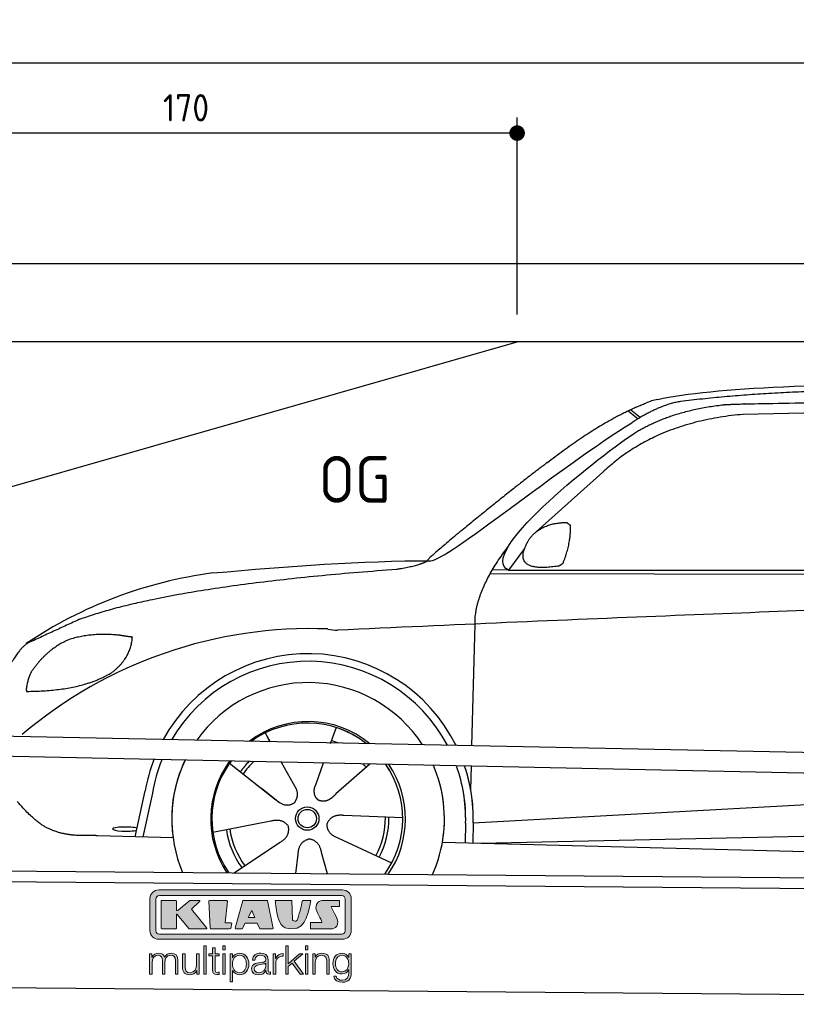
# Model space of a CAD drawing. Header units: millimetres. Extents: x -411 to 6777, y 0 to 6727.
# Tile 3 of 5: x 623 to 2616, y 4200 to 6727. Entities that reach past the tile are written whole.
import ezdxf

# ---------------------------------------------------------------- set-up
doc = ezdxf.new("R2010")
doc.units = ezdxf.units.MM
doc.layers.add('4', color=3, linetype='Continuous')
for name, color, linetype, lineweight in [('car', 10, 'Continuous', 25), ('Freiraum', 7, 'Continuous', 25), ('Gebäude', 7, 'Continuous', 25), ('Logo', 7, 'Continuous', 25), ('Plattform', 7, 'Continuous', 25)]:
    doc.layers.add(name, color=color, linetype=linetype, lineweight=lineweight)
doc.styles.get("Standard").update_dxf_attribs({"font": 'ISOCP.SHX'})
doc.dimstyles.new('GEN-ISO', dxfattribs={"dimscale": 20, "dimtxt": 3.5, "dimasz": 2, "dimexe": 2, "dimexo": 1, "dimgap": 1.5, "dimtad": 1, "dimdec": 1, "dimlfac": 0.1, "dimdsep": 46, "dimtxsty": 'STANDARD', "dimblk": 'PUNKT', "dimcen": 2, "dimclrd": 256, "dimclre": 256, "dimclrt": 2, "dimadec": 0, "dimazin": 0, "dimtp": 0.1, "dimtm": 0.1, "dimtfac": 0.71, "dimtdec": 1, "dimtmove": 2, "dimatfit": 3, "dimldrblk": 'PUNKT', "dimfxl": 2, "dimtolj": 1, "dimarcsym": 0})

# ---------------------------------------------------------------- blocks, each defined once
blk = doc.blocks.new('PUNKT')
at = {"layer": '4', "color": 0, "linetype": 'ByBlock'}
blk.add_line((-0.5, 0), (-1, 0), dxfattribs=at)
at = {"layer": '4', "color": 0, "linetype": 'ByBlock', "const_width": 0.5}
blk.add_lwpolyline([(-0.25, 0, 1), (0.25, 0, 1)], format="xyb", close=True, dxfattribs=at)
blk = doc.blocks.new('*D148')
at = {"layer": '4', "lineweight": -2, "transparency": 16777216}
for p, q in [((200, 5920.9), (200, 6655.8)), ((5700, 6120.9), (5700, 6655.8)), ((240, 6615.8), (5660, 6615.8))]:
    blk.add_line(p, q, dxfattribs=at)
at = {"layer": 'Defpoints', "color": 0, "transparency": 16777216}
for p in [(5700, 6615.8), (5700, 6100.9), (200, 5900.9)]:
    blk.add_point(p, dxfattribs=at)
at = {"layer": '4', "lineweight": -2, "transparency": 16777216, "xscale": 40, "yscale": 40, "zscale": 40, "rotation": 180}
blk.add_blockref('PUNKT', (200, 6615.8), dxfattribs=at)
at = {"layer": '4', "lineweight": -2, "transparency": 16777216, "xscale": 40, "yscale": 40, "zscale": 40}
blk.add_blockref('PUNKT', (5700, 6615.8), dxfattribs=at)
at = {"layer": '4', "color": 2, "transparency": 16777216, "insert": (2950, 6680.8), "char_height": 70, "attachment_point": 5}
blk.add_mtext('550', dxfattribs=at)
blk = doc.blocks.new('Car')
at = {"layer": 'car'}
for p, q in [((2132.4, 5743.1), (2158.5, 5722.8)), ((2138.2, 5745.8), (2163.8, 5726)), ((3021.4, 5753.7), (2427.7, 5736.3)), ((2068.3, 5584.4), (1898.9, 5430.5)), ((1869.6, 5387), (1829, 5331)), ((1782.1, 5321.7), (4425.3, 5342.7)), ((1829, 5331), (1787.8, 5331.7)), ((1829, 5331), (4480.8, 5356.7)), ((1739, 4879.5), (1744.3, 5192)), ((1207.9, 4907.6), (1220.6, 4885.1)), ((1208, 4907.6), (1220.8, 4885.1)), ((1390.1, 4923), (1375.3, 4881.1)), ((1117.6, 4829.5), (1237.1, 4736.6)), ((1250.2, 4832.9), (1288.7, 4764.6)), ((1357.9, 4831.6), (1339, 4777.7)), ((1477.1, 4830.2), (1391, 4752.7)), ((1737.1, 4766.5), (1738.1, 4827.1)), ((1737.1, 4766.5), (1738.1, 4827.1)), ((1744.4, 4681.9), (3613.3, 4801.2)), ((1339, 4777.7), (1335.2, 4767.3)), ((877.1, 4638.2), (901.6, 4756.1)), ((920.1, 4750.8), (896.6, 4637.9)), ((1199.7, 4765.7), (1246.3, 4729.5)), ((1744.4, 4681.9), (2767.9, 4747.2)), ((1076, 4651.5), (1224.3, 4681.8)), ((1563.1, 4692.7), (1411.8, 4697.7)), ((1724.8, 4681.1), (1723.9, 4630.7)), ((1744.4, 4681.9), (1743.6, 4630.3)), ((1764.2, 4630), (3649.6, 4688.6)), ((974, 4636.5), (779.8, 4640)), ((1131.4, 4547.7), (1247.6, 4626.5)), ((1535.9, 4576.5), (1398.1, 4639.2)), ((1665.7, 4631.7), (3714.7, 4597)), ((1371.3, 4547.9), (1355.5, 4602.5)), ((1290.1, 4547.8), (1295.7, 4597.4))]:
    blk.add_line(p, q, dxfattribs=at)
for radius in [30.1, 23.6]:
    blk.add_circle((1318.1, 4688.8), radius, dxfattribs=at)
for centre, radius, start, end in [((2246.7, 5602.8), 174.5, 102.8736, 113.54), ((1227.1, 4205.6), 1122.3, 98.0395, 124.4377), ((1331.8, 4035.2), 1141.2, 88.2487, 130.916), ((1393.1, 5290.2), 117.4, 256.9855, 269.1884), ((1320.2, 4687.9), 424.2, 26.9197, 151.8432), ((1320, 4687.7), 404.8, 28.396, 150.3669), ((1320.2, 4687.9), 350, 33.4585, 145.3045), ((1320.2, 4687.9), 250, 51.0494, 127.7135), ((1318.1, 4688.8), 245, 52.2371, 126.5259), ((1318.1, 4688.8), 245, 52.2371, 72.9266), ((1318.1, 4688.8), 209.6, 68.0621, 73.3995), ((1320.2, 4687.9), 424.2, 159.4632, 170.7471), ((1320.2, 4687.9), 424.2, 159.4632, 170.7471), ((1320, 4687.7), 404.8, 158.434, 171.0238), ((1320.2, 4687.9), 350, 155.0104, 203.6179), ((1320.2, 4687.9), 350, 155.0104, 188.4487), ((1320.2, 4687.9), 350, 155.0104, 157.8717), ((1320.2, 4687.9), 250, 144.1237, 214.1037), ((1318.1, 4688.8), 245, 143.5289, 188.7348), ((1318.1, 4688.8), 245, 144.9266, 215.1376), ((1320.2, 4687.9), 250, 144.1237, 148.496), ((1318.1, 4688.8), 245, 143.5289, 148.0172), ((1318.1, 4688.8), 209.6, 136.2024, 145.3995), ((1318.1, 4688.8), 200.6, 133.7482, 145.5463), ((1318.1, 4688.8), 200.6, 41.6402, 44.9032), ((1318.1, 4688.8), 200.6, 41.6402, 44.9032), ((1318.1, 4688.8), 209.6, 41.655, 42.449), ((1318.1, 4688.8), 245, 30.7457, 35.1225), ((1318.1, 4688.8), 245, 324.9119, 35.1225), ((1320.2, 4687.9), 250, 30.267, 34.5277), ((1320.2, 4687.9), 250, 325.9458, 34.5277), ((1320.2, 4687.9), 350, 350.7505, 23.641), ((1320.2, 4687.9), 350, 350.7505, 23.641), ((1320, 4687.7), 404.8, 359.0666, 20.2174), ((1320.2, 4687.9), 424.2, 359.1908, 19.1882), ((1320.2, 4687.9), 424.2, 10.6728, 19.1882), ((1320.2, 4687.9), 350, 336.4317, 11.924), ((1320.2, 4687.9), 404.6, 359.0315, 10.2025), ((1320.2, 4687.9), 424.2, 359.1908, 9.6942), ((1318.1, 4688.8), 200.6, 332.1152, 1.5463), ((1318.1, 4688.8), 209.6, 332.262, 1.3995), ((1318.1, 4688.8), 209.6, 188.262, 217.3995), ((1318.1, 4688.8), 200.6, 188.1152, 217.5463)]:
    blk.add_arc(centre, radius, start, end, dxfattribs=at)
blk.add_ellipse((852.4, 4657.6), major_axis=(33.6, 0), ratio=0.157274, start_param=0.513473, end_param=5.704241, dxfattribs=at)
for points, degree in [([(2207.9, 5772.9), (2494.9, 5837.1), (3380, 5831.9), (4552.5, 5779.4)], 3), ([(2738.3, 5800.1), (2495.5, 5797.8), (2266.4, 5767.9)], 2), ([(1925.1, 5607.4), (2065.2, 5718.9), (2177, 5762.7)], 2), ([(2266.4, 5767.9), (2210.2, 5758.3), (2142.2, 5712.4)], 2), ([(2427.7, 5736.3), (2203.8, 5715), (2068.3, 5584.4)], 2), ([(2148.8, 5685.7), (2242.1, 5744.3), (2377.5, 5760.7)], 2), ([(1629.1, 5353.6), (1664.8, 5350.2), (1964.8, 5601.8), (2142.2, 5712.4)], 3), ([(1829, 5331), (1745.6, 5370.3), (2037.4, 5609.3), (2148.8, 5685.7)], 3), ([(1925.1, 5607.4), (1844.6, 5546.2), (1742.9, 5461.8), (1614.6, 5355.4), (1620.5, 5353.5)], 4), ([(1877.7, 5404.8), (1893.9, 5435.2), (1936.5, 5449.6)], 2), ([(1936.5, 5449.6), (1965.2, 5455.7), (1978.1, 5454.6)], 2), ([(1968.7, 5350.4), (1989.6, 5403.6), (1986.6, 5448.4)], 2), ([(1978.1, 5454.6), (1984.2, 5448.5), (1986.6, 5448.4)], 2), ([(1744.3, 5192), (1741.1, 5275.6), (1829, 5393.7)], 2), ([(1955.3, 5342.6), (1833.2, 5322.7), (1877.7, 5404.8)], 2), ([(1070.2, 5316.9), (1266.3, 5336.6), (1451.4, 5351.4), (1629.1, 5353.6)], 3), ([(1541.4, 5331), (1594.5, 5339.3), (1620.2, 5352.5)], 2), ([(1955.3, 5342.6), (1961.3, 5344.4), (1968.7, 5350.4)], 2), ([(729.1, 5195), (964.9, 5283.8), (1541.4, 5331)], 2), ([(4700.1, 5287), (3823.5, 5307.4), (1391.4, 5172.9)], 2), ([(729.1, 5195), (595.4, 5131.9)], 1), ([(832.3, 5154.7), (764.7, 5161.8), (705.5, 5143.8)], 2), ([(865, 5150.4), (847.2, 5152.3), (832.3, 5154.7)], 2), ([(595.4, 5131.9), (561, 5108.8), (516.9, 5001.3)], 2), ([(705.5, 5143.8), (653.4, 5122.6), (615.8, 5072.3)], 2), ([(816, 5061.1), (861.7, 5098.5), (865, 5150.4)], 2), ([(615.8, 5072.3), (597.7, 5052.3), (593.4, 5011)], 2), ([(594.6, 5008.7), (739.4, 5010.6), (816, 5061.1)], 2), ([(593.4, 5011), (596.7, 5010.9), (594.6, 5008.7)], 2), ([(1237.1, 4736.6), (1260.6, 4714.9), (1283.8, 4728.4)], 2), ([(1224.3, 4681.8), (1255, 4690.8), (1269.8, 4668.4)], 2), ([(1411.8, 4697.7), (1380, 4701.4), (1369.2, 4676.8)], 2), ([(1398.1, 4639.2), (1368, 4650), (1369.2, 4676.8)], 2), ([(1247.6, 4626.5), (1275.5, 4642.2), (1269.8, 4668.4)], 2), ([(1295.7, 4597.4), (1296.7, 4629.4), (1322.6, 4636.5)], 2), ([(1355.5, 4602.5), (1349.3, 4633.8), (1322.6, 4636.5)], 2)]:
    blk.add_open_spline(points, degree=degree, dxfattribs=at)
for points, degree, knots in [([(2377.5, 5760.7), (2404.1, 5763), (2543.5, 5766.1), (3564.7, 5795.6), (4185, 5794.9), (4642, 5626.4), (4619.8, 5452.6)], 4, [0.0821318, 0.0821318, 0.0821318, 0.0821318, 0.0821318, 0.258851, 0.508851, 1, 1, 1, 1, 1]), ([(1288.7, 4764.6), (1290.4, 4760.5), (1291.5, 4756.6), (1291.8, 4752.7), (1292.5, 4744.1), (1289.9, 4736), (1283.8, 4728.4)], 3, [0.2167758, 0.2167758, 0.2167758, 0.2167758, 0.4600873, 0.4600873, 0.4600873, 1, 1, 1, 1]), ([(1335.2, 4767.3), (1334.7, 4764.2), (1334.5, 4761.2), (1334.6, 4758.2), (1334.9, 4755.4), (1335.7, 4749.7), (1337.8, 4744.3), (1341.4, 4739.8), (1346.3, 4736.8)], 4, [0.3191838, 0.3191838, 0.3191838, 0.3191838, 0.3191838, 0.5438253, 0.5438253, 0.5438253, 0.5438253, 1, 1, 1, 1, 1]), ([(1391, 4752.7), (1391, 4752.7), (1391, 4752.7), (1391, 4752.7), (1391, 4752.7), (1382, 4742.9), (1371.4, 4732.8), (1357.1, 4730.3), (1346.3, 4736.8)], 4, [-0.000003, -0.000003, -0.000003, -0.000003, -0.000003, 0, 0, 0, 0, 1, 1, 1, 1, 1]), ([(779.8, 4640), (755.1, 4640.4), (699.5, 4636.3), (663.3, 4649.9), (619.5, 4674.6), (573.2, 4725.6)], 4, [0, 0, 0, 0, 0, 0.597866, 1, 1, 1, 1, 1])]:
    blk.add_open_spline(points, degree=degree, knots=knots, dxfattribs=at)
blk = doc.blocks.new('_Dot')
at = {"color": 0, "linetype": 'ByBlock', "lineweight": -2}
blk.add_line((-0.5, 0), (-1, 0), dxfattribs=at)
at = {"color": 0, "linetype": 'ByBlock', "const_width": 0.5}
blk.add_lwpolyline([(-0.25, 0, 1), (0.25, 0, 1)], format="xyb", close=True, dxfattribs=at)
blk = doc.blocks.new('*D154')
at = {"layer": '4', "lineweight": -2, "transparency": 16777216}
for p, q in [((200, 5920.9), (200, 6475.7)), ((1899.7, 5970), (1899.7, 6475.7)), ((1859.7, 6435.7), (240, 6435.7))]:
    blk.add_line(p, q, dxfattribs=at)
at = {"layer": 'Defpoints', "color": 0, "transparency": 16777216}
for p in [(200, 6435.7), (1899.7, 5950), (200, 5900.9)]:
    blk.add_point(p, dxfattribs=at)
at = {"layer": '4', "lineweight": -2, "transparency": 16777216, "xscale": 40, "yscale": 40, "zscale": 40, "rotation": 180}
blk.add_blockref('_Dot', (200, 6435.7), dxfattribs=at)
at = {"layer": '4', "lineweight": -2, "transparency": 16777216, "xscale": 40, "yscale": 40, "zscale": 40}
blk.add_blockref('_Dot', (1899.7, 6435.7), dxfattribs=at)
at = {"layer": '4', "color": 2, "transparency": 16777216, "insert": (1049.8, 6500.7), "char_height": 70, "attachment_point": 5}
blk.add_mtext('170', dxfattribs=at)
blk = doc.blocks.new('KLAUS')
at = {"layer": 'Logo'}
h = blk.add_hatch(color=8, dxfattribs=at)
h.dxf.hatch_style = 2
edge = h.paths.add_edge_path()
edge.add_spline(control_points=[(3.6, 29.09), (2.88, 29.09), (2.3, 28.51), (2.3, 27.8), (2.3, 27.8), (2.3, 16.11), (2.3, 16.11), (2.3, 15.39), (2.88, 14.81), (3.6, 14.81), (3.6, 14.81), (71.16, 14.81), (71.16, 14.81), (71.88, 14.81), (72.46, 15.39), (72.46, 16.11), (72.46, 16.11), (72.46, 27.8), (72.46, 27.8), (72.46, 28.51), (71.88, 29.09), (71.16, 29.09), (71.16, 29.09), (3.6, 29.09), (3.6, 29.09), (3.6, 29.09), (3.6, 29.09), (3.6, 29.09)], knot_values=[0, 0, 0, 0, 1, 1, 1, 2, 2, 2, 3, 3, 3, 4, 4, 4, 5, 5, 5, 6, 6, 6, 7, 7, 7, 8, 8, 8, 9, 9, 9, 9], degree=3, periodic=0)
edge = h.paths.add_edge_path()
edge.add_spline(control_points=[(3.35, 31.23), (3.35, 31.23), (71.47, 31.23), (71.47, 31.23), (73.26, 31.23), (74.71, 29.77), (74.71, 27.99), (74.71, 27.99), (74.71, 16.17), (74.71, 16.17), (74.71, 14.38), (73.26, 12.93), (71.47, 12.93), (71.47, 12.93), (3.35, 12.93), (3.35, 12.93), (1.56, 12.93), (0.11, 14.38), (0.11, 16.17), (0.11, 16.17), (0.11, 27.99), (0.11, 27.99), (0.11, 29.77), (1.56, 31.23), (3.35, 31.23), (3.35, 31.23), (3.35, 31.23), (3.35, 31.23)], knot_values=[0, 0, 0, 0, 1, 1, 1, 2, 2, 2, 3, 3, 3, 4, 4, 4, 5, 5, 5, 6, 6, 6, 7, 7, 7, 8, 8, 8, 9, 9, 9, 9], degree=3, periodic=0)
h = blk.add_hatch(color=8, dxfattribs=at)
h.dxf.hatch_style = 2
edge = h.paths.add_edge_path()
edge.add_spline(control_points=[(4.5, 27.33), (4.5, 27.33), (9.7, 27.33), (9.7, 27.33), (9.84, 27.33), (9.96, 27.22), (9.96, 27.08), (9.96, 27.08), (9.96, 23.69), (9.96, 23.69), (9.96, 23.69), (9.94, 23.64), (10.04, 23.59), (10.14, 23.53), (10.2, 23.57), (10.2, 23.57), (10.2, 23.57), (10.51, 23.75), (10.51, 23.75), (10.51, 23.75), (14.94, 27.33), (14.94, 27.33), (14.94, 27.33), (18.41, 27.33), (18.41, 27.33), (18.41, 27.33), (18.49, 27.33), (18.56, 27.2), (18.65, 27.04), (18.53, 26.91), (18.53, 26.91), (18.53, 26.91), (15.49, 24.11), (15.49, 24.11), (15.49, 24.11), (21.14, 17.06), (21.14, 17.06), (21.14, 17.06), (21.13, 16.91), (21.13, 16.91), (21.08, 16.84), (20.99, 16.82), (20.99, 16.82), (20.99, 16.82), (14.7, 16.82), (14.7, 16.82), (14.7, 16.82), (10.26, 22.17), (10.26, 22.17), (10.26, 22.17), (10.19, 22.24), (10.08, 22.21), (9.97, 22.18), (9.96, 22.11), (9.96, 22.11), (9.96, 22.11), (9.96, 17.08), (9.96, 17.08), (9.96, 16.94), (9.84, 16.82), (9.7, 16.82), (9.7, 16.82), (4.5, 16.82), (4.5, 16.82), (4.36, 16.82), (4.25, 16.94), (4.25, 17.08), (4.25, 17.08), (4.25, 27.08), (4.25, 27.08), (4.25, 27.22), (4.36, 27.33), (4.5, 27.33), (4.5, 27.33), (4.5, 27.33), (4.5, 27.33)], knot_values=[0, 0, 0, 0, 1, 1, 1, 2, 2, 2, 3, 3, 3, 4, 4, 4, 5, 5, 5, 6, 6, 6, 7, 7, 7, 8, 8, 8, 9, 9, 9, 10, 10, 10, 11, 11, 11, 12, 12, 12, 13, 13, 13, 14, 14, 14, 15, 15, 15, 16, 16, 16, 17, 17, 17, 18, 18, 18, 19, 19, 19, 20, 20, 20, 21, 21, 21, 22, 22, 22, 23, 23, 23, 24, 24, 24, 25, 25, 25, 25], degree=3, periodic=0)
h = blk.add_hatch(color=8, dxfattribs=at)
h.dxf.hatch_style = 2
h.paths.add_polyline_path([(22.42, 17.06), (21.97, 27.15), (22.24, 27.33), (28.55, 27.33), (28.86, 26.97), (28.01, 19.08), (30.26, 19.07), (30.44, 18.95), (30.08, 16.95), (29.49, 16.82), (22.6, 16.82)])
h = blk.add_hatch(color=8, dxfattribs=at)
h.paths.add_polyline_path([(36.52, 21.01), (38.93, 21.01), (37.87, 23.57)])
h.paths.add_polyline_path([(34.52, 27.33), (43.65, 27.33), (45.76, 16.94), (45.57, 16.82), (40.83, 16.82), (39.89, 18.95), (35.42, 18.95), (34.27, 16.82), (31.78, 16.82), (31.66, 17)])
h = blk.add_hatch(color=8, dxfattribs=at)
h.dxf.hatch_style = 2
edge = h.paths.add_edge_path()
edge.add_spline(control_points=[(52.69, 27.32), (52.69, 27.32), (52.88, 20.14), (52.88, 20.14), (53.01, 19.89), (53.2, 19.77), (53.43, 19.71), (53.91, 19.59), (54.43, 19.57), (54.64, 20.03), (55.23, 21.34), (56.27, 25.45), (56.6, 27.33), (56.6, 27.33), (59.77, 27.33), (59.77, 27.33), (58.77, 23.9), (58.56, 16.82), (52.63, 16.76), (48.72, 16.72), (48.01, 19.35), (47.27, 22.24), (46.89, 23.68), (46.54, 27.33), (46.54, 27.33), (46.54, 27.33), (52.69, 27.32), (52.69, 27.32), (52.69, 27.32), (52.69, 27.32), (52.69, 27.32)], knot_values=[0, 0, 0, 0, 1, 1, 1, 2, 2, 2, 3, 3, 3, 4, 4, 4, 5, 5, 5, 6, 6, 6, 7, 7, 7, 8, 8, 8, 9, 9, 9, 10, 10, 10, 10], degree=3, periodic=0)
h = blk.add_hatch(color=8, dxfattribs=at)
h.dxf.hatch_style = 2
edge = h.paths.add_edge_path()
edge.add_spline(control_points=[(64.46, 27.33), (64.46, 27.33), (70.31, 27.33), (70.31, 27.33), (70.31, 26.52), (70.31, 26.02), (70.31, 25.12), (70.31, 25.12), (67.3, 25.12), (67.3, 25.12), (67.24, 25.04), (67.25, 25.11), (67.25, 24.91), (67.25, 24.88), (69.73, 20.38), (69.73, 19.57), (69.73, 16.4), (67.22, 16.81), (65.9, 16.82), (65.9, 16.82), (59.59, 16.82), (59.59, 16.82), (59.59, 17.76), (59.59, 18.23), (59.59, 19.14), (59.59, 19.14), (63.75, 19.14), (63.75, 19.14), (63.82, 19.22), (63.81, 19.11), (63.81, 19.31), (63.81, 20.32), (61.58, 23.06), (61.58, 24.63), (61.58, 26.33), (62.83, 27.34), (64.46, 27.33), (64.46, 27.33), (64.46, 27.33), (64.46, 27.33)], knot_values=[0, 0, 0, 0, 1, 1, 1, 2, 2, 2, 3, 3, 3, 4, 4, 4, 5, 5, 5, 6, 6, 6, 7, 7, 7, 8, 8, 8, 9, 9, 9, 10, 10, 10, 11, 11, 11, 12, 12, 12, 13, 13, 13, 13], degree=3, periodic=0)
h = blk.add_hatch(color=30, dxfattribs=at)
h.dxf.hatch_style = 2
edge = h.paths.add_edge_path()
edge.add_spline(control_points=[(0, 0), (0, 0), (0.92, 0), (0.92, 0), (0.92, 0), (0.92, 4.22), (0.92, 4.22), (0.94, 5.8), (1.58, 7), (3.18, 7), (4.35, 7), (4.77, 6.15), (4.76, 5.12), (4.76, 5.12), (4.76, 0), (4.76, 0), (4.76, 0), (5.68, 0), (5.68, 0), (5.68, 0), (5.68, 4.27), (5.68, 4.27), (5.68, 5.68), (6.14, 7), (7.73, 7), (9.05, 7), (9.52, 6.32), (9.52, 5.08), (9.52, 5.08), (9.52, 0), (9.52, 0), (9.52, 0), (10.44, 0), (10.44, 0), (10.44, 0), (10.44, 5.12), (10.44, 5.12), (10.44, 6.91), (9.59, 7.77), (7.94, 7.77), (6.94, 7.77), (5.99, 7.29), (5.54, 6.3), (5.26, 7.29), (4.36, 7.77), (3.37, 7.77), (2.17, 7.77), (1.38, 7.19), (0.89, 6.28), (0.89, 6.28), (0.85, 6.28), (0.85, 6.28), (0.85, 6.28), (0.85, 7.55), (0.85, 7.55), (0.85, 7.55), (0, 7.55), (0, 7.55), (0, 7.55), (0, 0), (0, 0), (0, 0), (0, 0), (0, 0)], knot_values=[0, 0, 0, 0, 1, 1, 1, 2, 2, 2, 3, 3, 3, 4, 4, 4, 5, 5, 5, 6, 6, 6, 7, 7, 7, 8, 8, 8, 9, 9, 9, 10, 10, 10, 11, 11, 11, 12, 12, 12, 13, 13, 13, 14, 14, 14, 15, 15, 15, 16, 16, 16, 17, 17, 17, 18, 18, 18, 19, 19, 19, 20, 20, 20, 21, 21, 21, 21], degree=3, periodic=0)
h = blk.add_hatch(color=30, dxfattribs=at)
h.dxf.hatch_style = 2
edge = h.paths.add_edge_path()
edge.add_spline(control_points=[(18.31, 7.55), (18.31, 7.55), (17.39, 7.55), (17.39, 7.55), (17.39, 7.55), (17.39, 3.59), (17.39, 3.59), (17.39, 2.05), (16.7, 0.56), (15.12, 0.56), (13.66, 0.56), (13.15, 1.27), (13.1, 2.64), (13.1, 2.64), (13.1, 7.55), (13.1, 7.55), (13.1, 7.55), (12.18, 7.55), (12.18, 7.55), (12.18, 7.55), (12.18, 2.65), (12.18, 2.65), (12.18, 0.89), (12.93, -0.22), (14.83, -0.22), (15.96, -0.22), (16.95, 0.35), (17.44, 1.36), (17.44, 1.36), (17.47, 1.36), (17.47, 1.36), (17.47, 1.36), (17.47, 0), (17.47, 0), (17.47, 0), (18.31, 0), (18.31, 0), (18.31, 0), (18.31, 7.55), (18.31, 7.55), (18.31, 7.55), (18.31, 7.55), (18.31, 7.55)], knot_values=[0, 0, 0, 0, 1, 1, 1, 2, 2, 2, 3, 3, 3, 4, 4, 4, 5, 5, 5, 6, 6, 6, 7, 7, 7, 8, 8, 8, 9, 9, 9, 10, 10, 10, 11, 11, 11, 12, 12, 12, 13, 13, 13, 14, 14, 14, 14], degree=3, periodic=0)
h = blk.add_hatch(color=30, dxfattribs=at)
h.dxf.hatch_style = 2
h.paths.add_polyline_path([(20.07, 0), (20.99, 0), (20.99, 10.45), (20.07, 10.45)])
h = blk.add_hatch(color=30, dxfattribs=at)
h.dxf.hatch_style = 2
edge = h.paths.add_edge_path()
edge.add_spline(control_points=[(24.22, 9.82), (24.22, 9.82), (23.3, 9.82), (23.3, 9.82), (23.3, 9.82), (23.3, 7.55), (23.3, 7.55), (23.3, 7.55), (21.98, 7.55), (21.98, 7.55), (21.98, 7.55), (21.98, 6.78), (21.98, 6.78), (21.98, 6.78), (23.3, 6.78), (23.3, 6.78), (23.3, 6.78), (23.3, 1.61), (23.3, 1.61), (23.28, 0.32), (23.71, -0.09), (24.94, -0.09), (25.22, -0.09), (25.48, -0.06), (25.76, -0.06), (25.76, -0.06), (25.76, 0.73), (25.76, 0.73), (25.5, 0.7), (25.23, 0.69), (24.97, 0.69), (24.31, 0.73), (24.22, 1.08), (24.22, 1.68), (24.22, 1.68), (24.22, 6.78), (24.22, 6.78), (24.22, 6.78), (25.76, 6.78), (25.76, 6.78), (25.76, 6.78), (25.76, 7.55), (25.76, 7.55), (25.76, 7.55), (24.22, 7.55), (24.22, 7.55), (24.22, 7.55), (24.22, 9.82), (24.22, 9.82), (24.22, 9.82), (24.22, 9.82), (24.22, 9.82)], knot_values=[0, 0, 0, 0, 1, 1, 1, 2, 2, 2, 3, 3, 3, 4, 4, 4, 5, 5, 5, 6, 6, 6, 7, 7, 7, 8, 8, 8, 9, 9, 9, 10, 10, 10, 11, 11, 11, 12, 12, 12, 13, 13, 13, 14, 14, 14, 15, 15, 15, 16, 16, 16, 17, 17, 17, 17], degree=3, periodic=0)
h = blk.add_hatch(color=30, dxfattribs=at)
h.paths.add_polyline_path([(27.1, 0), (28.03, 0), (28.03, 7.55), (27.1, 7.55)])
h.paths.add_polyline_path([(27.1, 8.98), (28.03, 8.98), (28.03, 10.45), (27.1, 10.45)])
h = blk.add_hatch(color=30, dxfattribs=at)
edge = h.paths.add_edge_path()
edge.add_spline(control_points=[(35.84, 3.78), (35.84, 2.21), (35.12, 0.56), (33.37, 0.56), (31.4, 0.56), (30.72, 2.21), (30.72, 3.78), (30.72, 5.49), (31.33, 7), (33.37, 7), (35.12, 7), (35.84, 5.34), (35.84, 3.78), (35.84, 3.78), (35.84, 3.78), (35.84, 3.78)], knot_values=[0, 0, 0, 0, 1, 1, 1, 2, 2, 2, 3, 3, 3, 4, 4, 4, 5, 5, 5, 5], degree=3, periodic=0)
edge = h.paths.add_edge_path()
edge.add_spline(control_points=[(29.79, -2.8), (29.79, -2.8), (30.72, -2.8), (30.72, -2.8), (30.72, -2.8), (30.72, 1.43), (30.72, 1.43), (30.72, 1.43), (30.74, 1.43), (30.74, 1.43), (31.14, 0.35), (32.24, -0.22), (33.37, -0.22), (35.66, -0.22), (36.76, 1.64), (36.76, 3.78), (36.76, 5.91), (35.66, 7.77), (33.37, 7.77), (32.15, 7.77), (31.1, 7.14), (30.67, 6.12), (30.67, 6.12), (30.64, 6.12), (30.64, 6.12), (30.64, 6.12), (30.64, 7.55), (30.64, 7.55), (30.64, 7.55), (29.79, 7.55), (29.79, 7.55), (29.79, 7.55), (29.79, -2.8), (29.79, -2.8), (29.79, -2.8), (29.79, -2.8), (29.79, -2.8)], knot_values=[0, 0, 0, 0, 1, 1, 1, 2, 2, 2, 3, 3, 3, 4, 4, 4, 5, 5, 5, 6, 6, 6, 7, 7, 7, 8, 8, 8, 9, 9, 9, 10, 10, 10, 11, 11, 11, 12, 12, 12, 12], degree=3, periodic=0)
h = blk.add_hatch(color=30, dxfattribs=at)
edge = h.paths.add_edge_path()
edge.add_spline(control_points=[(43.03, 2.93), (43.04, 1.45), (41.8, 0.56), (40.39, 0.56), (39.53, 0.56), (38.71, 1.13), (38.71, 2.05), (38.71, 3.53), (40.66, 3.51), (42.22, 3.79), (42.47, 3.84), (42.88, 3.91), (43, 4.13), (43, 4.13), (43.03, 4.13), (43.03, 4.13), (43.03, 4.13), (43.03, 2.93), (43.03, 2.93), (43.03, 2.93), (43.03, 2.93), (43.03, 2.93)], knot_values=[0, 0, 0, 0, 1, 1, 1, 2, 2, 2, 3, 3, 3, 4, 4, 4, 5, 5, 5, 6, 6, 6, 7, 7, 7, 7], degree=3, periodic=0)
edge = h.paths.add_edge_path()
edge.add_spline(control_points=[(39.03, 5.24), (39.06, 6.47), (39.91, 7), (41.05, 7), (42.14, 7), (43.03, 6.69), (43.03, 5.45), (43.03, 4.61), (42.6, 4.51), (41.84, 4.42), (39.85, 4.19), (37.79, 4.11), (37.79, 1.99), (37.79, 0.47), (38.93, -0.22), (40.32, -0.22), (41.77, -0.22), (42.43, 0.34), (43.07, 1.32), (43.07, 1.32), (43.1, 1.32), (43.1, 1.32), (43.1, 0.53), (43.25, 0), (44.19, 0), (44.43, 0), (44.58, 0.01), (44.79, 0.06), (44.79, 0.06), (44.79, 0.83), (44.79, 0.83), (44.71, 0.81), (44.6, 0.78), (44.49, 0.78), (44.13, 0.78), (43.95, 0.98), (43.95, 1.33), (43.95, 1.33), (43.95, 5.34), (43.95, 5.34), (43.95, 7.36), (42.5, 7.77), (41.17, 7.77), (39.44, 7.77), (38.2, 7.01), (38.11, 5.24), (38.11, 5.24), (39.03, 5.24), (39.03, 5.24), (39.03, 5.24), (39.03, 5.24), (39.03, 5.24)], knot_values=[0, 0, 0, 0, 1, 1, 1, 2, 2, 2, 3, 3, 3, 4, 4, 4, 5, 5, 5, 6, 6, 6, 7, 7, 7, 8, 8, 8, 9, 9, 9, 10, 10, 10, 11, 11, 11, 12, 12, 12, 13, 13, 13, 14, 14, 14, 15, 15, 15, 16, 16, 16, 17, 17, 17, 17], degree=3, periodic=0)
h = blk.add_hatch(color=30, dxfattribs=at)
h.dxf.hatch_style = 2
edge = h.paths.add_edge_path()
edge.add_spline(control_points=[(45.79, 0), (45.79, 0), (46.71, 0), (46.71, 0), (46.71, 0), (46.71, 4.03), (46.71, 4.03), (46.71, 5.59), (47.85, 6.82), (49.52, 6.73), (49.52, 6.73), (49.52, 7.66), (49.52, 7.66), (48.16, 7.72), (47.14, 7), (46.67, 5.78), (46.67, 5.78), (46.64, 5.78), (46.64, 5.78), (46.64, 5.78), (46.64, 7.55), (46.64, 7.55), (46.64, 7.55), (45.79, 7.55), (45.79, 7.55), (45.79, 7.55), (45.79, 0), (45.79, 0), (45.79, 0), (45.79, 0), (45.79, 0)], knot_values=[0, 0, 0, 0, 1, 1, 1, 2, 2, 2, 3, 3, 3, 4, 4, 4, 5, 5, 5, 6, 6, 6, 7, 7, 7, 8, 8, 8, 9, 9, 9, 10, 10, 10, 10], degree=3, periodic=0)
h = blk.add_hatch(color=30, dxfattribs=at)
h.dxf.hatch_style = 2
h.paths.add_polyline_path([(50.4, 0), (51.32, 0), (51.32, 2.87), (52.82, 4.11), (55.8, 0), (56.96, 0), (53.52, 4.76), (56.74, 7.55), (55.51, 7.55), (51.32, 3.89), (51.32, 10.45), (50.4, 10.45)])
h = blk.add_hatch(color=30, dxfattribs=at)
h.paths.add_polyline_path([(57.74, 0), (58.66, 0), (58.66, 7.55), (57.74, 7.55)])
h.paths.add_polyline_path([(57.74, 8.98), (58.66, 8.98), (58.66, 10.45), (57.74, 10.45)])
h = blk.add_hatch(color=30, dxfattribs=at)
h.dxf.hatch_style = 2
edge = h.paths.add_edge_path()
edge.add_spline(control_points=[(60.41, 0), (60.41, 0), (61.33, 0), (61.33, 0), (61.33, 0), (61.33, 4.41), (61.33, 4.41), (61.36, 5.89), (62.24, 7), (63.7, 7), (65.2, 7), (65.62, 6.02), (65.62, 4.71), (65.62, 4.71), (65.62, 0), (65.62, 0), (65.62, 0), (66.54, 0), (66.54, 0), (66.54, 0), (66.54, 4.86), (66.54, 4.86), (66.54, 6.66), (65.9, 7.77), (63.78, 7.77), (62.71, 7.77), (61.7, 7.16), (61.36, 6.25), (61.36, 6.25), (61.33, 6.25), (61.33, 6.25), (61.33, 6.25), (61.33, 7.55), (61.33, 7.55), (61.33, 7.55), (60.41, 7.55), (60.41, 7.55), (60.41, 7.55), (60.41, 0), (60.41, 0), (60.41, 0), (60.41, 0), (60.41, 0)], knot_values=[0, 0, 0, 0, 1, 1, 1, 2, 2, 2, 3, 3, 3, 4, 4, 4, 5, 5, 5, 6, 6, 6, 7, 7, 7, 8, 8, 8, 9, 9, 9, 10, 10, 10, 11, 11, 11, 12, 12, 12, 13, 13, 13, 14, 14, 14, 14], degree=3, periodic=0)
h = blk.add_hatch(color=30, dxfattribs=at)
edge = h.paths.add_edge_path()
edge.add_spline(control_points=[(71.32, 0.86), (69.62, 0.86), (68.83, 2.34), (68.83, 3.86), (68.83, 5.43), (69.56, 7), (71.32, 7), (73.06, 7), (73.75, 5.34), (73.75, 3.86), (73.75, 2.33), (72.91, 0.86), (71.32, 0.86), (71.32, 0.86), (71.32, 0.86), (71.32, 0.86)], knot_values=[0, 0, 0, 0, 1, 1, 1, 2, 2, 2, 3, 3, 3, 4, 4, 4, 5, 5, 5, 5], degree=3, periodic=0)
edge = h.paths.add_edge_path()
edge.add_spline(control_points=[(74.67, 7.55), (74.67, 7.55), (73.75, 7.55), (73.75, 7.55), (73.75, 7.55), (73.75, 6.25), (73.75, 6.25), (73.75, 6.25), (73.72, 6.25), (73.72, 6.25), (73.35, 7.09), (72.41, 7.77), (71.32, 7.77), (69.13, 7.77), (67.9, 6.05), (67.9, 3.97), (67.9, 1.82), (68.9, 0.09), (71.32, 0.09), (72.4, 0.09), (73.29, 0.72), (73.72, 1.64), (73.72, 1.64), (73.75, 1.64), (73.75, 1.64), (73.75, 1.64), (73.75, 0.61), (73.75, 0.61), (73.75, -1.23), (73.01, -2.24), (71.32, -2.24), (70.29, -2.24), (69.31, -1.85), (69.1, -0.73), (69.1, -0.73), (68.18, -0.73), (68.18, -0.73), (68.31, -2.34), (69.81, -3.02), (71.32, -3.02), (73.79, -3.02), (74.65, -1.64), (74.67, 0.61), (74.67, 0.61), (74.67, 7.55), (74.67, 7.55), (74.67, 7.55), (74.67, 7.55), (74.67, 7.55)], knot_values=[0, 0, 0, 0, 1, 1, 1, 2, 2, 2, 3, 3, 3, 4, 4, 4, 5, 5, 5, 6, 6, 6, 7, 7, 7, 8, 8, 8, 9, 9, 9, 10, 10, 10, 11, 11, 11, 12, 12, 12, 13, 13, 13, 14, 14, 14, 15, 15, 15, 16, 16, 16, 16], degree=3, periodic=0)
at = {"layer": 'Logo', "lineweight": 0}
for points in [[(22.42, 17.06), (21.97, 27.15), (22.24, 27.33), (28.55, 27.33), (28.86, 26.97), (28.01, 19.08), (30.26, 19.07), (30.44, 18.95), (30.08, 16.95), (29.49, 16.82), (22.6, 16.82), (22.42, 17.06), (22.42, 17.06)], [(34.52, 27.33), (43.65, 27.33), (45.76, 16.94), (45.57, 16.82), (40.83, 16.82), (39.89, 18.95), (35.42, 18.95), (34.27, 16.82), (31.78, 16.82), (31.66, 17), (34.52, 27.33), (34.52, 27.33)], [(36.52, 21.01), (38.93, 21.01), (37.87, 23.57), (36.52, 21.01), (36.52, 21.01)], [(20.07, 0), (20.99, 0), (20.99, 10.45), (20.07, 10.45), (20.07, 0), (20.07, 0)], [(27.1, 8.98), (28.03, 8.98), (28.03, 10.45), (27.1, 10.45), (27.1, 8.98), (27.1, 8.98)], [(27.1, 0), (28.03, 0), (28.03, 7.55), (27.1, 7.55), (27.1, 0), (27.1, 0)], [(50.4, 0), (51.32, 0), (51.32, 2.87), (52.82, 4.11), (55.8, 0), (56.96, 0), (53.52, 4.76), (56.74, 7.55), (55.51, 7.55), (51.32, 3.89), (51.32, 10.45), (50.4, 10.45), (50.4, 0), (50.4, 0)], [(57.74, 8.98), (58.66, 8.98), (58.66, 10.45), (57.74, 10.45), (57.74, 8.98), (57.74, 8.98)], [(57.74, 0), (58.66, 0), (58.66, 7.55), (57.74, 7.55), (57.74, 0), (57.74, 0)]]:
    blk.add_lwpolyline(points, dxfattribs=at)
for points, knots in [([(3.35, 31.23), (3.35, 31.23), (71.47, 31.23), (71.47, 31.23), (73.26, 31.23), (74.71, 29.77), (74.71, 27.99), (74.71, 27.99), (74.71, 16.17), (74.71, 16.17), (74.71, 14.38), (73.26, 12.93), (71.47, 12.93), (71.47, 12.93), (3.35, 12.93), (3.35, 12.93), (1.56, 12.93), (0.11, 14.38), (0.11, 16.17), (0.11, 16.17), (0.11, 27.99), (0.11, 27.99), (0.11, 29.77), (1.56, 31.23), (3.35, 31.23), (3.35, 31.23), (3.35, 31.23), (3.35, 31.23)], [0, 0, 0, 0, 1, 1, 1, 2, 2, 2, 3, 3, 3, 4, 4, 4, 5, 5, 5, 6, 6, 6, 7, 7, 7, 8, 8, 8, 9, 9, 9, 9]), ([(3.6, 29.09), (2.88, 29.09), (2.3, 28.51), (2.3, 27.8), (2.3, 27.8), (2.3, 16.11), (2.3, 16.11), (2.3, 15.39), (2.88, 14.81), (3.6, 14.81), (3.6, 14.81), (71.16, 14.81), (71.16, 14.81), (71.88, 14.81), (72.46, 15.39), (72.46, 16.11), (72.46, 16.11), (72.46, 27.8), (72.46, 27.8), (72.46, 28.51), (71.88, 29.09), (71.16, 29.09), (71.16, 29.09), (3.6, 29.09), (3.6, 29.09), (3.6, 29.09), (3.6, 29.09), (3.6, 29.09)], [0, 0, 0, 0, 1, 1, 1, 2, 2, 2, 3, 3, 3, 4, 4, 4, 5, 5, 5, 6, 6, 6, 7, 7, 7, 8, 8, 8, 9, 9, 9, 9]), ([(4.5, 27.33), (4.5, 27.33), (9.7, 27.33), (9.7, 27.33), (9.84, 27.33), (9.96, 27.22), (9.96, 27.08), (9.96, 27.08), (9.96, 23.69), (9.96, 23.69), (9.96, 23.69), (9.94, 23.64), (10.04, 23.59), (10.14, 23.53), (10.2, 23.57), (10.2, 23.57), (10.2, 23.57), (10.51, 23.75), (10.51, 23.75), (10.51, 23.75), (14.94, 27.33), (14.94, 27.33), (14.94, 27.33), (18.41, 27.33), (18.41, 27.33), (18.41, 27.33), (18.49, 27.33), (18.56, 27.2), (18.65, 27.04), (18.53, 26.91), (18.53, 26.91), (18.53, 26.91), (15.49, 24.11), (15.49, 24.11), (15.49, 24.11), (21.14, 17.06), (21.14, 17.06), (21.14, 17.06), (21.13, 16.91), (21.13, 16.91), (21.08, 16.84), (20.99, 16.82), (20.99, 16.82), (20.99, 16.82), (14.7, 16.82), (14.7, 16.82), (14.7, 16.82), (10.26, 22.17), (10.26, 22.17), (10.26, 22.17), (10.19, 22.24), (10.08, 22.21), (9.97, 22.18), (9.96, 22.11), (9.96, 22.11), (9.96, 22.11), (9.96, 17.08), (9.96, 17.08), (9.96, 16.94), (9.84, 16.82), (9.7, 16.82), (9.7, 16.82), (4.5, 16.82), (4.5, 16.82), (4.36, 16.82), (4.25, 16.94), (4.25, 17.08), (4.25, 17.08), (4.25, 27.08), (4.25, 27.08), (4.25, 27.22), (4.36, 27.33), (4.5, 27.33), (4.5, 27.33), (4.5, 27.33), (4.5, 27.33)], [0, 0, 0, 0, 1, 1, 1, 2, 2, 2, 3, 3, 3, 4, 4, 4, 5, 5, 5, 6, 6, 6, 7, 7, 7, 8, 8, 8, 9, 9, 9, 10, 10, 10, 11, 11, 11, 12, 12, 12, 13, 13, 13, 14, 14, 14, 15, 15, 15, 16, 16, 16, 17, 17, 17, 18, 18, 18, 19, 19, 19, 20, 20, 20, 21, 21, 21, 22, 22, 22, 23, 23, 23, 24, 24, 24, 25, 25, 25, 25]), ([(52.69, 27.32), (52.69, 27.32), (52.88, 20.14), (52.88, 20.14), (53.01, 19.89), (53.2, 19.77), (53.43, 19.71), (53.91, 19.59), (54.43, 19.57), (54.64, 20.03), (55.23, 21.34), (56.27, 25.45), (56.6, 27.33), (56.6, 27.33), (59.77, 27.33), (59.77, 27.33), (58.77, 23.9), (58.56, 16.82), (52.63, 16.76), (48.72, 16.72), (48.01, 19.35), (47.27, 22.24), (46.89, 23.68), (46.54, 27.33), (46.54, 27.33), (46.54, 27.33), (52.69, 27.32), (52.69, 27.32), (52.69, 27.32), (52.69, 27.32), (52.69, 27.32)], [0, 0, 0, 0, 1, 1, 1, 2, 2, 2, 3, 3, 3, 4, 4, 4, 5, 5, 5, 6, 6, 6, 7, 7, 7, 8, 8, 8, 9, 9, 9, 10, 10, 10, 10]), ([(64.46, 27.33), (64.46, 27.33), (70.31, 27.33), (70.31, 27.33), (70.31, 26.52), (70.31, 26.02), (70.31, 25.12), (70.31, 25.12), (67.3, 25.12), (67.3, 25.12), (67.24, 25.04), (67.25, 25.11), (67.25, 24.91), (67.25, 24.88), (69.73, 20.38), (69.73, 19.57), (69.73, 16.4), (67.22, 16.81), (65.9, 16.82), (65.9, 16.82), (59.59, 16.82), (59.59, 16.82), (59.59, 17.76), (59.59, 18.23), (59.59, 19.14), (59.59, 19.14), (63.75, 19.14), (63.75, 19.14), (63.82, 19.22), (63.81, 19.11), (63.81, 19.31), (63.81, 20.32), (61.58, 23.06), (61.58, 24.63), (61.58, 26.33), (62.83, 27.34), (64.46, 27.33), (64.46, 27.33), (64.46, 27.33), (64.46, 27.33)], [0, 0, 0, 0, 1, 1, 1, 2, 2, 2, 3, 3, 3, 4, 4, 4, 5, 5, 5, 6, 6, 6, 7, 7, 7, 8, 8, 8, 9, 9, 9, 10, 10, 10, 11, 11, 11, 12, 12, 12, 13, 13, 13, 13]), ([(0, 0), (0, 0), (0.92, 0), (0.92, 0), (0.92, 0), (0.92, 4.22), (0.92, 4.22), (0.94, 5.8), (1.58, 7), (3.18, 7), (4.35, 7), (4.77, 6.15), (4.76, 5.12), (4.76, 5.12), (4.76, 0), (4.76, 0), (4.76, 0), (5.68, 0), (5.68, 0), (5.68, 0), (5.68, 4.27), (5.68, 4.27), (5.68, 5.68), (6.14, 7), (7.73, 7), (9.05, 7), (9.52, 6.32), (9.52, 5.08), (9.52, 5.08), (9.52, 0), (9.52, 0), (9.52, 0), (10.44, 0), (10.44, 0), (10.44, 0), (10.44, 5.12), (10.44, 5.12), (10.44, 6.91), (9.59, 7.77), (7.94, 7.77), (6.94, 7.77), (5.99, 7.29), (5.54, 6.3), (5.26, 7.29), (4.36, 7.77), (3.37, 7.77), (2.17, 7.77), (1.38, 7.19), (0.89, 6.28), (0.89, 6.28), (0.85, 6.28), (0.85, 6.28), (0.85, 6.28), (0.85, 7.55), (0.85, 7.55), (0.85, 7.55), (0, 7.55), (0, 7.55), (0, 7.55), (0, 0), (0, 0), (0, 0), (0, 0), (0, 0)], [0, 0, 0, 0, 1, 1, 1, 2, 2, 2, 3, 3, 3, 4, 4, 4, 5, 5, 5, 6, 6, 6, 7, 7, 7, 8, 8, 8, 9, 9, 9, 10, 10, 10, 11, 11, 11, 12, 12, 12, 13, 13, 13, 14, 14, 14, 15, 15, 15, 16, 16, 16, 17, 17, 17, 18, 18, 18, 19, 19, 19, 20, 20, 20, 21, 21, 21, 21]), ([(18.31, 7.55), (18.31, 7.55), (17.39, 7.55), (17.39, 7.55), (17.39, 7.55), (17.39, 3.59), (17.39, 3.59), (17.39, 2.05), (16.7, 0.56), (15.12, 0.56), (13.66, 0.56), (13.15, 1.27), (13.1, 2.64), (13.1, 2.64), (13.1, 7.55), (13.1, 7.55), (13.1, 7.55), (12.18, 7.55), (12.18, 7.55), (12.18, 7.55), (12.18, 2.65), (12.18, 2.65), (12.18, 0.89), (12.93, -0.22), (14.83, -0.22), (15.96, -0.22), (16.95, 0.35), (17.44, 1.36), (17.44, 1.36), (17.47, 1.36), (17.47, 1.36), (17.47, 1.36), (17.47, 0), (17.47, 0), (17.47, 0), (18.31, 0), (18.31, 0), (18.31, 0), (18.31, 7.55), (18.31, 7.55), (18.31, 7.55), (18.31, 7.55), (18.31, 7.55)], [0, 0, 0, 0, 1, 1, 1, 2, 2, 2, 3, 3, 3, 4, 4, 4, 5, 5, 5, 6, 6, 6, 7, 7, 7, 8, 8, 8, 9, 9, 9, 10, 10, 10, 11, 11, 11, 12, 12, 12, 13, 13, 13, 14, 14, 14, 14]), ([(24.22, 9.82), (24.22, 9.82), (23.3, 9.82), (23.3, 9.82), (23.3, 9.82), (23.3, 7.55), (23.3, 7.55), (23.3, 7.55), (21.98, 7.55), (21.98, 7.55), (21.98, 7.55), (21.98, 6.78), (21.98, 6.78), (21.98, 6.78), (23.3, 6.78), (23.3, 6.78), (23.3, 6.78), (23.3, 1.61), (23.3, 1.61), (23.28, 0.32), (23.71, -0.09), (24.94, -0.09), (25.22, -0.09), (25.48, -0.06), (25.76, -0.06), (25.76, -0.06), (25.76, 0.73), (25.76, 0.73), (25.5, 0.7), (25.23, 0.69), (24.97, 0.69), (24.31, 0.73), (24.22, 1.08), (24.22, 1.68), (24.22, 1.68), (24.22, 6.78), (24.22, 6.78), (24.22, 6.78), (25.76, 6.78), (25.76, 6.78), (25.76, 6.78), (25.76, 7.55), (25.76, 7.55), (25.76, 7.55), (24.22, 7.55), (24.22, 7.55), (24.22, 7.55), (24.22, 9.82), (24.22, 9.82), (24.22, 9.82), (24.22, 9.82), (24.22, 9.82)], [0, 0, 0, 0, 1, 1, 1, 2, 2, 2, 3, 3, 3, 4, 4, 4, 5, 5, 5, 6, 6, 6, 7, 7, 7, 8, 8, 8, 9, 9, 9, 10, 10, 10, 11, 11, 11, 12, 12, 12, 13, 13, 13, 14, 14, 14, 15, 15, 15, 16, 16, 16, 17, 17, 17, 17]), ([(29.79, -2.8), (29.79, -2.8), (30.72, -2.8), (30.72, -2.8), (30.72, -2.8), (30.72, 1.43), (30.72, 1.43), (30.72, 1.43), (30.74, 1.43), (30.74, 1.43), (31.14, 0.35), (32.24, -0.22), (33.37, -0.22), (35.66, -0.22), (36.76, 1.64), (36.76, 3.78), (36.76, 5.91), (35.66, 7.77), (33.37, 7.77), (32.15, 7.77), (31.1, 7.14), (30.67, 6.12), (30.67, 6.12), (30.64, 6.12), (30.64, 6.12), (30.64, 6.12), (30.64, 7.55), (30.64, 7.55), (30.64, 7.55), (29.79, 7.55), (29.79, 7.55), (29.79, 7.55), (29.79, -2.8), (29.79, -2.8), (29.79, -2.8), (29.79, -2.8), (29.79, -2.8)], [0, 0, 0, 0, 1, 1, 1, 2, 2, 2, 3, 3, 3, 4, 4, 4, 5, 5, 5, 6, 6, 6, 7, 7, 7, 8, 8, 8, 9, 9, 9, 10, 10, 10, 11, 11, 11, 12, 12, 12, 12]), ([(39.03, 5.24), (39.06, 6.47), (39.91, 7), (41.05, 7), (42.14, 7), (43.03, 6.69), (43.03, 5.45), (43.03, 4.61), (42.6, 4.51), (41.84, 4.42), (39.85, 4.19), (37.79, 4.11), (37.79, 1.99), (37.79, 0.47), (38.93, -0.22), (40.32, -0.22), (41.77, -0.22), (42.43, 0.34), (43.07, 1.32), (43.07, 1.32), (43.1, 1.32), (43.1, 1.32), (43.1, 0.53), (43.25, 0), (44.19, 0), (44.43, 0), (44.58, 0.01), (44.79, 0.06), (44.79, 0.06), (44.79, 0.83), (44.79, 0.83), (44.71, 0.81), (44.6, 0.78), (44.49, 0.78), (44.13, 0.78), (43.95, 0.98), (43.95, 1.33), (43.95, 1.33), (43.95, 5.34), (43.95, 5.34), (43.95, 7.36), (42.5, 7.77), (41.17, 7.77), (39.44, 7.77), (38.2, 7.01), (38.11, 5.24), (38.11, 5.24), (39.03, 5.24), (39.03, 5.24), (39.03, 5.24), (39.03, 5.24), (39.03, 5.24)], [0, 0, 0, 0, 1, 1, 1, 2, 2, 2, 3, 3, 3, 4, 4, 4, 5, 5, 5, 6, 6, 6, 7, 7, 7, 8, 8, 8, 9, 9, 9, 10, 10, 10, 11, 11, 11, 12, 12, 12, 13, 13, 13, 14, 14, 14, 15, 15, 15, 16, 16, 16, 17, 17, 17, 17]), ([(45.79, 0), (45.79, 0), (46.71, 0), (46.71, 0), (46.71, 0), (46.71, 4.03), (46.71, 4.03), (46.71, 5.59), (47.85, 6.82), (49.52, 6.73), (49.52, 6.73), (49.52, 7.66), (49.52, 7.66), (48.16, 7.72), (47.14, 7), (46.67, 5.78), (46.67, 5.78), (46.64, 5.78), (46.64, 5.78), (46.64, 5.78), (46.64, 7.55), (46.64, 7.55), (46.64, 7.55), (45.79, 7.55), (45.79, 7.55), (45.79, 7.55), (45.79, 0), (45.79, 0), (45.79, 0), (45.79, 0), (45.79, 0)], [0, 0, 0, 0, 1, 1, 1, 2, 2, 2, 3, 3, 3, 4, 4, 4, 5, 5, 5, 6, 6, 6, 7, 7, 7, 8, 8, 8, 9, 9, 9, 10, 10, 10, 10]), ([(60.41, 0), (60.41, 0), (61.33, 0), (61.33, 0), (61.33, 0), (61.33, 4.41), (61.33, 4.41), (61.36, 5.89), (62.24, 7), (63.7, 7), (65.2, 7), (65.62, 6.02), (65.62, 4.71), (65.62, 4.71), (65.62, 0), (65.62, 0), (65.62, 0), (66.54, 0), (66.54, 0), (66.54, 0), (66.54, 4.86), (66.54, 4.86), (66.54, 6.66), (65.9, 7.77), (63.78, 7.77), (62.71, 7.77), (61.7, 7.16), (61.36, 6.25), (61.36, 6.25), (61.33, 6.25), (61.33, 6.25), (61.33, 6.25), (61.33, 7.55), (61.33, 7.55), (61.33, 7.55), (60.41, 7.55), (60.41, 7.55), (60.41, 7.55), (60.41, 0), (60.41, 0), (60.41, 0), (60.41, 0), (60.41, 0)], [0, 0, 0, 0, 1, 1, 1, 2, 2, 2, 3, 3, 3, 4, 4, 4, 5, 5, 5, 6, 6, 6, 7, 7, 7, 8, 8, 8, 9, 9, 9, 10, 10, 10, 11, 11, 11, 12, 12, 12, 13, 13, 13, 14, 14, 14, 14]), ([(74.67, 7.55), (74.67, 7.55), (73.75, 7.55), (73.75, 7.55), (73.75, 7.55), (73.75, 6.25), (73.75, 6.25), (73.75, 6.25), (73.72, 6.25), (73.72, 6.25), (73.35, 7.09), (72.41, 7.77), (71.32, 7.77), (69.13, 7.77), (67.9, 6.05), (67.9, 3.97), (67.9, 1.82), (68.9, 0.09), (71.32, 0.09), (72.4, 0.09), (73.29, 0.72), (73.72, 1.64), (73.72, 1.64), (73.75, 1.64), (73.75, 1.64), (73.75, 1.64), (73.75, 0.61), (73.75, 0.61), (73.75, -1.23), (73.01, -2.24), (71.32, -2.24), (70.29, -2.24), (69.31, -1.85), (69.1, -0.73), (69.1, -0.73), (68.18, -0.73), (68.18, -0.73), (68.31, -2.34), (69.81, -3.02), (71.32, -3.02), (73.79, -3.02), (74.65, -1.64), (74.67, 0.61), (74.67, 0.61), (74.67, 7.55), (74.67, 7.55), (74.67, 7.55), (74.67, 7.55), (74.67, 7.55)], [0, 0, 0, 0, 1, 1, 1, 2, 2, 2, 3, 3, 3, 4, 4, 4, 5, 5, 5, 6, 6, 6, 7, 7, 7, 8, 8, 8, 9, 9, 9, 10, 10, 10, 11, 11, 11, 12, 12, 12, 13, 13, 13, 14, 14, 14, 15, 15, 15, 16, 16, 16, 16]), ([(35.84, 3.78), (35.84, 2.21), (35.12, 0.56), (33.37, 0.56), (31.4, 0.56), (30.72, 2.21), (30.72, 3.78), (30.72, 5.49), (31.33, 7), (33.37, 7), (35.12, 7), (35.84, 5.34), (35.84, 3.78), (35.84, 3.78), (35.84, 3.78), (35.84, 3.78)], [0, 0, 0, 0, 1, 1, 1, 2, 2, 2, 3, 3, 3, 4, 4, 4, 5, 5, 5, 5]), ([(43.03, 2.93), (43.04, 1.45), (41.8, 0.56), (40.39, 0.56), (39.53, 0.56), (38.71, 1.13), (38.71, 2.05), (38.71, 3.53), (40.66, 3.51), (42.22, 3.79), (42.47, 3.84), (42.88, 3.91), (43, 4.13), (43, 4.13), (43.03, 4.13), (43.03, 4.13), (43.03, 4.13), (43.03, 2.93), (43.03, 2.93), (43.03, 2.93), (43.03, 2.93), (43.03, 2.93)], [0, 0, 0, 0, 1, 1, 1, 2, 2, 2, 3, 3, 3, 4, 4, 4, 5, 5, 5, 6, 6, 6, 7, 7, 7, 7]), ([(71.32, 0.86), (69.62, 0.86), (68.83, 2.34), (68.83, 3.86), (68.83, 5.43), (69.56, 7), (71.32, 7), (73.06, 7), (73.75, 5.34), (73.75, 3.86), (73.75, 2.33), (72.91, 0.86), (71.32, 0.86), (71.32, 0.86), (71.32, 0.86), (71.32, 0.86)], [0, 0, 0, 0, 1, 1, 1, 2, 2, 2, 3, 3, 3, 4, 4, 4, 5, 5, 5, 5])]:
    blk.add_open_spline(points, degree=3, knots=knots, dxfattribs=at)
blk = doc.blocks.new('Plattform OG 6200 550')
at = {"layer": 'Plattform'}
for p, q in [((5482.3, 4789.6), (348.5, 4892)), ((5481.2, 4733.6), (347.5, 4841)), ((440.2, 4543.6), (5395, 4500.4)), ((446, 4516.5), (5394.8, 4473.4)), ((5437.5, 4200), (372.6, 4244.2))]:
    blk.add_line(p, q, dxfattribs=at)
at = {"layer": 'Plattform', "xscale": 6.929133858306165, "yscale": 6.929133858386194, "zscale": 6.929133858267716, "rotation": 0.011070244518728}
blk.add_blockref('KLAUS', (956.4, 4277.2), dxfattribs=at)
blk = doc.blocks.new('Gebäude_380_GT190')
for p, q in [((5900, 6100), (0, 6100)), ((5700, 5900), (200, 5900))]:
    blk.add_line(p, q)
at = {"layer": 'Freiraum'}
blk.add_lwpolyline([(200, 5650), (350, 5650), (350, 5500), (499.8, 5500), (1900, 5900)], dxfattribs=at)

msp = doc.modelspace()

# ---------------------------------------------------------------- block references
at = {"layer": 'car', "rotation": 359.4752422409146}
msp.add_blockref('Car', (0, 0), dxfattribs=at)
at = {"layer": 'Gebäude'}
msp.add_blockref('Gebäude_380_GT190', (0, 0), dxfattribs=at)
at = {"layer": 'Plattform'}
msp.add_blockref('Plattform OG 6200 550', (0, 0), dxfattribs=at)

# ---------------------------------------------------------------- texts
msp.add_text('OG', height=120).set_placement((1390.46, 5487))

# ---------------------------------------------------------------- dimensions: what is measured, and where the dimension line sits
at = {"layer": '4'}
for base, p1, p2, override, picture, middle in [((5700, 6615.8), (200, 5900.88), (5700, 6100.88), {"dimtdec": 3, "dimtolj": 0}, '*D148', (2950, 6680.8)), ((200, 6435.7), (1899.68, 5950), (200, 5900.88), {"dimblk1": 'Dot', "dimblk2": 'Dot', "dimsah": 1, "dimtdec": 3, "dimtolj": 0}, '*D154', (1049.84, 6500.7))]:
    dim = msp.add_linear_dim(base=base, p1=p1, p2=p2, dimstyle='GEN-ISO', override=override, dxfattribs=at)
    dim.commit()
    dim.dimension.update_dxf_attribs({"geometry": picture, "text_midpoint": middle})

doc.saveas('drawing.dxf')
